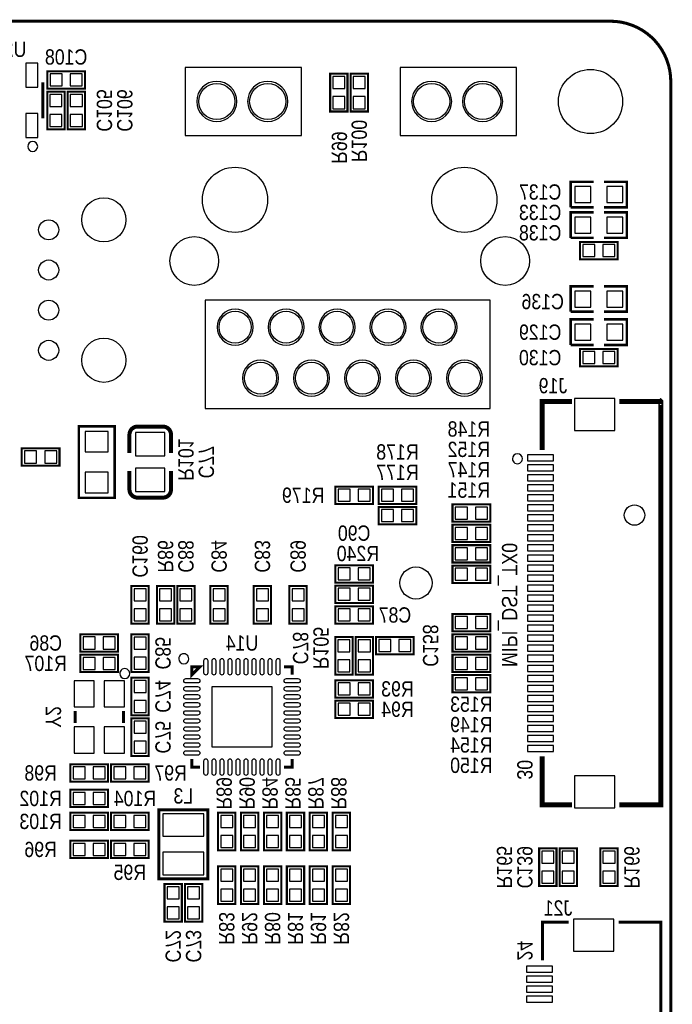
# Model space of a CAD drawing. Extents: x 0 to 133, y 0 to 96.
# Tile 6 of 6: x 101 to 133, y 47 to 96. Entities that reach past the tile are written whole.
import ezdxf
from ezdxf.enums import TextEntityAlignment as Align

# ---------------------------------------------------------------- set-up
doc = ezdxf.new("R2010")
doc.units = 0
for name, color, linetype in [('BG_OUTLINE', 1, 'CONTINUOUS'), ('BG_SILKSCREEN_BOTTOM', 140, 'CONTINUOUS'), ('PG_SILKSCREEN_BOTTOM', 150, 'CONTINUOUS'), ('PIN_BOTTOM', 171, 'CONTINUOUS'), ('RD_SILKSCREEN_BOTTOM', 30, 'CONTINUOUS')]:
    doc.layers.add(name, color=color, linetype=linetype)

msp = doc.modelspace()

# ---------------------------------------------------------------- linework, layer by layer
at = {"layer": 'BG_OUTLINE', "const_width": 0.1524}
msp.add_lwpolyline([(0, 2.999994), (0, 92.999814, -0.414214), (2.999994, 95.999808), (129.99974, 95.999808, -0.414214), (132.999734, 92.999814), (132.999734, 2.999994, -0.414214), (129.99974, 0), (2.999994, 0, -0.414214), (0, 2.999994)], format="xyb", dxfattribs=at)
at = {"layer": 'PG_SILKSCREEN_BOTTOM'}
for points, const_width in [([(101.9302, 92.643198), (103.8098, 92.643198), (103.8098, 93.506798), (101.9302, 93.506798), (101.9302, 92.643198)], 0.1016), ([(116.8908, 91.500198), (116.8908, 93.379798), (116.0272, 93.379798), (116.0272, 91.500198), (116.8908, 91.500198)], 0.1016), ([(117.9068, 91.500198), (117.9068, 93.379798), (117.0432, 93.379798), (117.0432, 91.500198), (117.9068, 91.500198)], 0.1016), ([(101.702997, 91.159), (101.702997, 92.958996)], 0.150012), ([(102.7938, 90.611198), (102.7938, 92.490798), (101.9302, 92.490798), (101.9302, 90.611198), (102.7938, 90.611198)], 0.1016), ([(103.8098, 90.611198), (103.8098, 92.490798), (102.9462, 92.490798), (102.9462, 90.611198), (103.8098, 90.611198)], 0.1016), ([(129.159, 87.994998), (128.016, 87.994998), (128.016, 86.724998)], 0.127), ([(129.667, 86.724998), (130.81, 86.724998), (130.81, 87.994998), (129.667, 87.994998)], 0.127), ([(128.016, 86.724998), (129.159, 86.724998)], 0.127), ([(129.159, 86.470998), (128.016, 86.470998), (128.016, 85.200998)], 0.127), ([(129.667, 85.200998), (130.81, 85.200998), (130.81, 86.470998), (129.667, 86.470998)], 0.127), ([(128.016, 85.200998), (129.159, 85.200998)], 0.127), ([(128.4732, 84.134198), (130.3528, 84.134198), (130.3528, 84.997798), (128.4732, 84.997798), (128.4732, 84.134198)], 0.1016), ([(129.159, 82.787998), (128.016, 82.787998), (128.016, 81.517998)], 0.127), ([(129.667, 81.517998), (130.81, 81.517998), (130.81, 82.787998), (129.667, 82.787998)], 0.127), ([(128.016, 81.517998), (129.159, 81.517998)], 0.127), ([(129.159, 81.136998), (128.016, 81.136998), (128.016, 79.866998)], 0.127), ([(129.667, 79.866998), (130.81, 79.866998), (130.81, 81.136998), (129.667, 81.136998)], 0.127), ([(128.016, 79.866998), (129.159, 79.866998)], 0.127), ([(128.4732, 78.800198), (130.3528, 78.800198), (130.3528, 79.663798), (128.4732, 79.663798), (128.4732, 78.800198)], 0.1016), ([(126.587733, 74.625733), (126.587733, 77.044423), (128.07663, 77.044423)], 0.254), ([(130.43883, 56.944438), (132.507736, 56.944438), (132.507736, 77.034542), (132.497728, 77.044525), (132.497627, 77.044423), (130.43883, 77.044423)], 0.254), ([(103.505, 75.802998), (103.505, 72.246998), (105.283, 72.246998), (105.283, 75.802998), (103.505, 75.802998)], 0.127), ([(108.09605, 75.395074), (108.09605, 74.475086)], 0.199898), ([(100.6602, 73.847198), (102.5398, 73.847198), (102.5398, 74.710798), (100.6602, 74.710798), (100.6602, 73.847198)], 0.1016), ([(106.02595, 72.654922), (106.02595, 73.57491)], 0.199898), ([(116.2812, 71.942198), (118.1608, 71.942198), (118.1608, 72.805798), (116.2812, 72.805798), (116.2812, 71.942198)], 0.1016), ([(118.4402, 71.942198), (120.3198, 71.942198), (120.3198, 72.805798), (118.4402, 72.805798), (118.4402, 71.942198)], 0.1016), ([(118.4402, 70.926198), (120.3198, 70.926198), (120.3198, 71.789798), (118.4402, 71.789798), (118.4402, 70.926198)], 0.1016), ([(122.1232, 71.053198), (124.0028, 71.053198), (124.0028, 71.916798), (122.1232, 71.916798), (122.1232, 71.053198)], 0.1016), ([(122.1232, 70.037198), (124.0028, 70.037198), (124.0028, 70.900798), (122.1232, 70.900798), (122.1232, 70.037198)], 0.1016), ([(122.1232, 69.021198), (124.0028, 69.021198), (124.0028, 69.884798), (122.1232, 69.884798), (122.1232, 69.021198)], 0.1016), ([(118.1608, 68.8848), (116.2812, 68.8848), (116.2812, 68.0212), (118.1608, 68.0212), (118.1608, 68.8848)], 0.1016), ([(122.1232, 68.005198), (124.0028, 68.005198), (124.0028, 68.868798), (122.1232, 68.868798), (122.1232, 68.005198)], 0.1016), ([(106.9848, 65.973198), (106.9848, 67.852798), (106.1212, 67.852798), (106.1212, 65.973198), (106.9848, 65.973198)], 0.1016), ([(108.2548, 65.973198), (108.2548, 67.852798), (107.3912, 67.852798), (107.3912, 65.973198), (108.2548, 65.973198)], 0.1016), ([(109.2708, 65.973198), (109.2708, 67.852798), (108.4072, 67.852798), (108.4072, 65.973198), (109.2708, 65.973198)], 0.1016), ([(110.9218, 65.973198), (110.9218, 67.852798), (110.0582, 67.852798), (110.0582, 65.973198), (110.9218, 65.973198)], 0.1016), ([(113.0808, 65.973198), (113.0808, 67.852798), (112.2172, 67.852798), (112.2172, 65.973198), (113.0808, 65.973198)], 0.1016), ([(114.8588, 65.973198), (114.8588, 67.852798), (113.9952, 67.852798), (113.9952, 65.973198), (114.8588, 65.973198)], 0.1016), ([(116.2812, 67.0052), (118.1608, 67.0052), (118.1608, 67.8688), (116.2812, 67.8688), (116.2812, 67.0052)], 0.1016), ([(116.2812, 65.973198), (118.1608, 65.973198), (118.1608, 66.836798), (116.2812, 66.836798), (116.2812, 65.973198)], 0.1016), ([(122.1232, 65.592198), (124.0028, 65.592198), (124.0028, 66.455798), (122.1232, 66.455798), (122.1232, 65.592198)], 0.1016), ([(105.4608, 65.439798), (103.5812, 65.439798), (103.5812, 64.576198), (105.4608, 64.576198), (105.4608, 65.439798)], 0.1016), ([(106.9848, 63.560198), (106.9848, 65.439798), (106.1212, 65.439798), (106.1212, 63.560198), (106.9848, 63.560198)], 0.1016), ([(117.1448, 63.433198), (117.1448, 65.312798), (116.2812, 65.312798), (116.2812, 63.433198), (117.1448, 63.433198)], 0.1016), ([(117.2972, 65.312798), (117.2972, 63.433198), (118.1608, 63.433198), (118.1608, 65.312798), (117.2972, 65.312798)], 0.1016), ([(120.1928, 65.312798), (118.3132, 65.312798), (118.3132, 64.449198), (120.1928, 64.449198), (120.1928, 65.312798)], 0.1016), ([(122.1232, 64.576198), (124.0028, 64.576198), (124.0028, 65.439798), (122.1232, 65.439798), (122.1232, 64.576198)], 0.1016), ([(103.5812, 63.560198), (105.4608, 63.560198), (105.4608, 64.423798), (103.5812, 64.423798), (103.5812, 63.560198)], 0.1016), ([(122.1232, 63.560198), (124.0028, 63.560198), (124.0028, 64.423798), (122.1232, 64.423798), (122.1232, 63.560198)], 0.1016), ([(109.532903, 63.825095), (109.132903, 63.825095), (109.132903, 63.425095), (109.532903, 63.825095)], 0.150089), ([(113.733097, 63.825095), (114.133097, 63.825095), (114.133097, 63.425095)], 0.150089), ([(106.9848, 61.401198), (106.9848, 63.280798), (106.1212, 63.280798), (106.1212, 61.401198), (106.9848, 61.401198)], 0.1016), ([(122.1232, 62.544198), (124.0028, 62.544198), (124.0028, 63.407798), (122.1232, 63.407798), (122.1232, 62.544198)], 0.1016), ([(118.1608, 63.153798), (116.2812, 63.153798), (116.2812, 62.290198), (118.1608, 62.290198), (118.1608, 63.153798)], 0.1016), ([(118.1608, 62.137798), (116.2812, 62.137798), (116.2812, 61.274198), (118.1608, 61.274198), (118.1608, 62.137798)], 0.1016), ([(103.321002, 61.624997), (103.321002, 61.024999)], 0.150012), ([(105.720998, 61.624997), (105.720998, 61.024999)], 0.150012), ([(106.1212, 61.248798), (106.1212, 59.369198), (106.9848, 59.369198), (106.9848, 61.248798), (106.1212, 61.248798)], 0.1016), ([(126.587733, 59.363331), (126.587733, 56.944438), (128.07663, 56.944438)], 0.254), ([(104.9528, 58.962798), (103.0732, 58.962798), (103.0732, 58.099198), (104.9528, 58.099198), (104.9528, 58.962798)], 0.1016), ([(105.1052, 58.099198), (106.9848, 58.099198), (106.9848, 58.962798), (105.1052, 58.962798), (105.1052, 58.099198)], 0.1016), ([(109.132903, 59.224901), (109.132903, 58.824901), (109.532903, 58.824901)], 0.150089), ([(114.133097, 59.224901), (114.133097, 58.824901), (113.733097, 58.824901)], 0.150089), ([(104.9528, 57.692798), (103.0732, 57.692798), (103.0732, 56.829198), (104.9528, 56.829198), (104.9528, 57.692798)], 0.1016), ([(104.9528, 56.549798), (103.0732, 56.549798), (103.0732, 55.686198), (104.9528, 55.686198), (104.9528, 56.549798)], 0.1016), ([(106.9848, 56.549798), (105.1052, 56.549798), (105.1052, 55.686198), (106.9848, 55.686198), (106.9848, 56.549798)], 0.1016), ([(109.93501, 56.693816), (109.93501, 53.25618), (107.494832, 53.25618), (107.494832, 56.69407), (109.93501, 56.69407), (109.93501, 56.693816)], 0.1524), ([(111.3028, 54.670198), (111.3028, 56.549798), (110.4392, 56.549798), (110.4392, 54.670198), (111.3028, 54.670198)], 0.1016), ([(112.4458, 54.670198), (112.4458, 56.549798), (111.5822, 56.549798), (111.5822, 54.670198), (112.4458, 54.670198)], 0.1016), ([(113.5888, 54.670198), (113.5888, 56.549798), (112.7252, 56.549798), (112.7252, 54.670198), (113.5888, 54.670198)], 0.1016), ([(114.7318, 54.670198), (114.7318, 56.549798), (113.8682, 56.549798), (113.8682, 54.670198), (114.7318, 54.670198)], 0.1016), ([(115.8748, 54.670198), (115.8748, 56.549798), (115.0112, 56.549798), (115.0112, 54.670198), (115.8748, 54.670198)], 0.1016), ([(117.0178, 54.670198), (117.0178, 56.549798), (116.1542, 56.549798), (116.1542, 54.670198), (117.0178, 54.670198)], 0.1016), ([(103.0732, 54.289198), (104.9528, 54.289198), (104.9528, 55.152798), (103.0732, 55.152798), (103.0732, 54.289198)], 0.1016), ([(105.1052, 54.289198), (106.9848, 54.289198), (106.9848, 55.152798), (105.1052, 55.152798), (105.1052, 54.289198)], 0.1016), ([(127.3048, 52.892198), (127.3048, 54.771798), (126.4412, 54.771798), (126.4412, 52.892198), (127.3048, 52.892198)], 0.1016), ([(127.4572, 54.771798), (127.4572, 52.892198), (128.3208, 52.892198), (128.3208, 54.771798), (127.4572, 54.771798)], 0.1016), ([(130.3528, 52.892198), (130.3528, 54.771798), (129.4892, 54.771798), (129.4892, 52.892198), (130.3528, 52.892198)], 0.1016), ([(110.4392, 53.882798), (110.4392, 52.003198), (111.3028, 52.003198), (111.3028, 53.882798), (110.4392, 53.882798)], 0.1016), ([(111.5822, 53.882798), (111.5822, 52.003198), (112.4458, 52.003198), (112.4458, 53.882798), (111.5822, 53.882798)], 0.1016), ([(113.5888, 52.003198), (113.5888, 53.882798), (112.7252, 53.882798), (112.7252, 52.003198), (113.5888, 52.003198)], 0.1016), ([(114.7318, 52.003198), (114.7318, 53.882798), (113.8682, 53.882798), (113.8682, 52.003198), (114.7318, 52.003198)], 0.1016), ([(115.0112, 53.882798), (115.0112, 52.003198), (115.8748, 52.003198), (115.8748, 53.882798), (115.0112, 53.882798)], 0.1016), ([(117.0178, 52.003198), (117.0178, 53.882798), (116.1542, 53.882798), (116.1542, 52.003198), (117.0178, 52.003198)], 0.1016), ([(107.7722, 52.993798), (107.7722, 51.114198), (108.6358, 51.114198), (108.6358, 52.993798), (107.7722, 52.993798)], 0.1016), ([(108.7882, 52.993798), (108.7882, 51.114198), (109.6518, 51.114198), (109.6518, 52.993798), (108.7882, 52.993798)], 0.1016), ([(127.907745, 51.099923), (126.607748, 51.099923), (126.607748, 49.199902)], 0.150012), ([(130.40774, 34.899905), (132.507736, 34.899905), (132.507736, 51.099923), (130.40774, 51.099923)], 0.150012)]:
    msp.add_lwpolyline(points, dxfattribs=dict(at, const_width=const_width))
for points in [[(108.799757, 93.699813), (108.799757, 90.299794), (114.599771, 90.299794), (114.599771, 93.699813)], [(119.509972, 93.699813), (119.509972, 90.299794), (125.30996, 90.299794), (125.30996, 93.699813)], [(109.799755, 82.09981), (109.799755, 76.699796), (123.999777, 76.699796), (123.999777, 82.09981)]]:
    msp.add_lwpolyline(points, close=True, dxfattribs=at)
for points in [[(111.374682, 91.999994, 1), (109.37465, 92.000007, 1)], [(113.914682, 91.999994, 1), (111.91465, 92.000007, 1)], [(122.084871, 91.999994, 1), (120.084861, 92.000007, 1)], [(124.624871, 91.999994, 1), (122.624861, 92.000007, 1)], [(101.452985, 89.759003, 1), (100.953015, 89.758993, 1)], [(112.18987, 80.7498, 1), (110.389862, 80.7498, 1)], [(114.72987, 80.7498, 1), (112.929862, 80.7498, 1)], [(117.26987, 80.7498, 1), (115.469862, 80.7498, 1)], [(119.80987, 80.7498, 1), (118.009862, 80.7498, 1)], [(122.34987, 80.7498, 1), (120.549862, 80.7498, 1)], [(113.45987, 78.2098, 1), (111.659862, 78.2098, 1)], [(115.99987, 78.2098, 1), (114.199862, 78.2098, 1)], [(118.53987, 78.2098, 1), (116.739862, 78.2098, 1)], [(121.07987, 78.2098, 1), (119.279862, 78.2098, 1)], [(123.61987, 78.2098, 1), (121.819862, 78.2098, 1)], [(125.607724, 74.194543, 1), (125.107741, 74.194521, 1)], [(108.982993, 64.224992, 1), (108.483007, 64.225004, 1)], [(106.040987, 63.483998, 1), (105.54102, 63.484003, 1)]]:
    msp.add_lwpolyline(points, format="xyb", close=True, dxfattribs=at)
at = {"layer": 'PG_SILKSCREEN_BOTTOM', "const_width": 0.199898}
for points in [[(106.02595, 74.475086), (106.02595, 75.395074, -0.414214), (106.426, 75.795124)], [(106.426, 75.795124), (107.696, 75.795124, -0.414214), (108.09605, 75.395074)], [(108.09605, 73.57491), (108.09605, 72.654922, -0.4144), (107.696, 72.255126)], [(107.696, 72.255126), (106.426, 72.254872, -0.414214), (106.02595, 72.654922)]]:
    msp.add_lwpolyline(points, format="xyb", dxfattribs=at)
at = {"layer": 'PIN_BOTTOM'}
for points in [[(101.452705, 92.709543), (101.452705, 93.908448), (100.853316, 93.908448), (100.853316, 92.709543)], [(102.070433, 93.374693), (102.070433, 92.775303), (102.669823, 92.775303), (102.669823, 93.374693)], [(103.070177, 93.374693), (103.070177, 92.775303), (103.669567, 92.775303), (103.669567, 93.374693)], [(116.159305, 92.640175), (116.758695, 92.640175), (116.758695, 93.239565), (116.159305, 93.239565)], [(117.175305, 92.640175), (117.774695, 92.640175), (117.774695, 93.239565), (117.175305, 93.239565)], [(102.062305, 91.751175), (102.661695, 91.751175), (102.661695, 92.350565), (102.062305, 92.350565)], [(103.078305, 91.751175), (103.677695, 91.751175), (103.677695, 92.350565), (103.078305, 92.350565)], [(116.159305, 91.640431), (116.758695, 91.640431), (116.758695, 92.239821), (116.159305, 92.239821)], [(117.175305, 91.640431), (117.774695, 91.640431), (117.774695, 92.239821), (117.175305, 92.239821)], [(101.452705, 90.209522), (101.452705, 91.408428), (100.853316, 91.408428), (100.853316, 90.209522)], [(102.062305, 90.751431), (102.661695, 90.751431), (102.661695, 91.350821), (102.062305, 91.350821)], [(103.078305, 90.751431), (103.677695, 90.751431), (103.677695, 91.350821), (103.078305, 91.350821)], [(128.21285, 87.760048), (128.21285, 86.959948), (129.01295, 86.959948), (129.01295, 87.760048)], [(129.81305, 87.760048), (129.81305, 86.959948), (130.61315, 86.959948), (130.61315, 87.760048)], [(128.21285, 86.236048), (128.21285, 85.435948), (129.01295, 85.435948), (129.01295, 86.236048)], [(129.81305, 86.236048), (129.81305, 85.435948), (130.61315, 85.435948), (130.61315, 86.236048)], [(128.613433, 84.865693), (128.613433, 84.266303), (129.212823, 84.266303), (129.212823, 84.865693)], [(129.613177, 84.865693), (129.613177, 84.266303), (130.212567, 84.266303), (130.212567, 84.865693)], [(128.21285, 82.553048), (128.21285, 81.752948), (129.01295, 81.752948), (129.01295, 82.553048)], [(129.81305, 82.553048), (129.81305, 81.752948), (130.61315, 81.752948), (130.61315, 82.553048)], [(128.21285, 80.902048), (128.21285, 80.101948), (129.01295, 80.101948), (129.01295, 80.902048)], [(129.81305, 80.902048), (129.81305, 80.101948), (130.61315, 80.101948), (130.61315, 80.902048)], [(128.613433, 79.531693), (128.613433, 78.932303), (129.212823, 78.932303), (129.212823, 79.531693)], [(129.613177, 79.531693), (129.613177, 78.932303), (130.212567, 78.932303), (130.212567, 79.531693)], [(130.207741, 77.194486), (128.207745, 77.194486), (128.207745, 75.594591), (130.207741, 75.594591)], [(104.9655, 75.548998), (103.8225, 75.548998), (103.8225, 74.532998), (104.9655, 74.532998)], [(107.795949, 75.495023), (106.326051, 75.495023), (106.326051, 74.335005), (107.795949, 74.335005)], [(100.800433, 74.578693), (100.800433, 73.979303), (101.399823, 73.979303), (101.399823, 74.578693)], [(101.800177, 74.578693), (101.800177, 73.979303), (102.399567, 73.979303), (102.399567, 74.578693)], [(127.157721, 74.394428), (125.857724, 74.394428), (125.857724, 74.094429), (127.157721, 74.094429)], [(107.795949, 73.714991), (106.326051, 73.714991), (106.326051, 72.554973), (107.795949, 72.554973)], [(127.157721, 73.894328), (125.857724, 73.894328), (125.857724, 73.594328), (127.157721, 73.594328)], [(104.9655, 73.516998), (103.8225, 73.516998), (103.8225, 72.500998), (104.9655, 72.500998)], [(127.157721, 73.39443), (125.857724, 73.39443), (125.857724, 73.094431), (127.157721, 73.094431)], [(116.421433, 72.673693), (116.421433, 72.074303), (117.020823, 72.074303), (117.020823, 72.673693)], [(117.421177, 72.673693), (117.421177, 72.074303), (118.020567, 72.074303), (118.020567, 72.673693)], [(118.580433, 72.673693), (118.580433, 72.074303), (119.179823, 72.074303), (119.179823, 72.673693)], [(119.580177, 72.673693), (119.580177, 72.074303), (120.179567, 72.074303), (120.179567, 72.673693)], [(127.157721, 72.89433), (125.857724, 72.89433), (125.857724, 72.59433), (127.157721, 72.59433)], [(127.157721, 72.394432), (125.857724, 72.394432), (125.857724, 72.094433), (127.157721, 72.094433)], [(118.580433, 71.657693), (118.580433, 71.058303), (119.179823, 71.058303), (119.179823, 71.657693)], [(119.580177, 71.657693), (119.580177, 71.058303), (120.179567, 71.058303), (120.179567, 71.657693)], [(122.263433, 71.784693), (122.263433, 71.185303), (122.862823, 71.185303), (122.862823, 71.784693)], [(123.263177, 71.784693), (123.263177, 71.185303), (123.862567, 71.185303), (123.862567, 71.784693)], [(127.157721, 71.894332), (125.857724, 71.894332), (125.857724, 71.594332), (127.157721, 71.594332)], [(127.157721, 71.394434), (125.857724, 71.394434), (125.857724, 71.094435), (127.157721, 71.094435)], [(122.263433, 70.768693), (122.263433, 70.169303), (122.862823, 70.169303), (122.862823, 70.768693)], [(123.263177, 70.768693), (123.263177, 70.169303), (123.862567, 70.169303), (123.862567, 70.768693)], [(127.157721, 70.894334), (125.857724, 70.894334), (125.857724, 70.594334), (127.157721, 70.594334)], [(127.157721, 70.394436), (125.857724, 70.394436), (125.857724, 70.094437), (127.157721, 70.094437)], [(122.263433, 69.752693), (122.263433, 69.153303), (122.862823, 69.153303), (122.862823, 69.752693)], [(123.263177, 69.752693), (123.263177, 69.153303), (123.862567, 69.153303), (123.862567, 69.752693)], [(127.157721, 69.894336), (125.857724, 69.894336), (125.857724, 69.594336), (127.157721, 69.594336)], [(127.157721, 69.394438), (125.857724, 69.394438), (125.857724, 69.094439), (127.157721, 69.094439)], [(117.020823, 68.153305), (117.020823, 68.752695), (116.421433, 68.752695), (116.421433, 68.153305)], [(118.020567, 68.153305), (118.020567, 68.752695), (117.421177, 68.752695), (117.421177, 68.153305)], [(122.263433, 68.736693), (122.263433, 68.137303), (122.862823, 68.137303), (122.862823, 68.736693)], [(123.263177, 68.736693), (123.263177, 68.137303), (123.862567, 68.137303), (123.862567, 68.736693)], [(127.157721, 68.894338), (125.857724, 68.894338), (125.857724, 68.594338), (127.157721, 68.594338)], [(127.157721, 68.39444), (125.857724, 68.39444), (125.857724, 68.094441), (127.157721, 68.094441)], [(116.421433, 67.736695), (116.421433, 67.137305), (117.020823, 67.137305), (117.020823, 67.736695)], [(117.421177, 67.736695), (117.421177, 67.137305), (118.020567, 67.137305), (118.020567, 67.736695)], [(127.157721, 67.89434), (125.857724, 67.89434), (125.857724, 67.59434), (127.157721, 67.59434)], [(106.253305, 67.113175), (106.852695, 67.113175), (106.852695, 67.712565), (106.253305, 67.712565)], [(107.523305, 67.113175), (108.122695, 67.113175), (108.122695, 67.712565), (107.523305, 67.712565)], [(108.539305, 67.113175), (109.138695, 67.113175), (109.138695, 67.712565), (108.539305, 67.712565)], [(110.190305, 67.113175), (110.789695, 67.113175), (110.789695, 67.712565), (110.190305, 67.712565)], [(112.349305, 67.113175), (112.948695, 67.113175), (112.948695, 67.712565), (112.349305, 67.712565)], [(114.127305, 67.113175), (114.726695, 67.113175), (114.726695, 67.712565), (114.127305, 67.712565)], [(127.157721, 67.394442), (125.857724, 67.394442), (125.857724, 67.094443), (127.157721, 67.094443)], [(127.157721, 66.894342), (125.857724, 66.894342), (125.857724, 66.594342), (127.157721, 66.594342)], [(106.253305, 66.113431), (106.852695, 66.113431), (106.852695, 66.712821), (106.253305, 66.712821)], [(107.523305, 66.113431), (108.122695, 66.113431), (108.122695, 66.712821), (107.523305, 66.712821)], [(108.539305, 66.113431), (109.138695, 66.113431), (109.138695, 66.712821), (108.539305, 66.712821)], [(110.190305, 66.113431), (110.789695, 66.113431), (110.789695, 66.712821), (110.190305, 66.712821)], [(112.349305, 66.113431), (112.948695, 66.113431), (112.948695, 66.712821), (112.349305, 66.712821)], [(114.127305, 66.113431), (114.726695, 66.113431), (114.726695, 66.712821), (114.127305, 66.712821)], [(116.421433, 66.704693), (116.421433, 66.105303), (117.020823, 66.105303), (117.020823, 66.704693)], [(117.421177, 66.704693), (117.421177, 66.105303), (118.020567, 66.105303), (118.020567, 66.704693)], [(122.263433, 66.323693), (122.263433, 65.724303), (122.862823, 65.724303), (122.862823, 66.323693)], [(123.263177, 66.323693), (123.263177, 65.724303), (123.862567, 65.724303), (123.862567, 66.323693)], [(127.157721, 66.394444), (125.857724, 66.394444), (125.857724, 66.094445), (127.157721, 66.094445)], [(127.157721, 65.894344), (125.857724, 65.894344), (125.857724, 65.594344), (127.157721, 65.594344)], [(104.320823, 64.708303), (104.320823, 65.307693), (103.721433, 65.307693), (103.721433, 64.708303)], [(105.320567, 64.708303), (105.320567, 65.307693), (104.721177, 65.307693), (104.721177, 64.708303)], [(106.253305, 64.700175), (106.852695, 64.700175), (106.852695, 65.299565), (106.253305, 65.299565)], [(122.263433, 65.307693), (122.263433, 64.708303), (122.862823, 64.708303), (122.862823, 65.307693)], [(123.263177, 65.307693), (123.263177, 64.708303), (123.862567, 64.708303), (123.862567, 65.307693)], [(127.157721, 65.394421), (125.857724, 65.394421), (125.857724, 65.094421), (127.157721, 65.094421)], [(116.413305, 64.573175), (117.012695, 64.573175), (117.012695, 65.172565), (116.413305, 65.172565)], [(118.028695, 65.172565), (117.429305, 65.172565), (117.429305, 64.573175), (118.028695, 64.573175)], [(119.052823, 64.581303), (119.052823, 65.180693), (118.453433, 65.180693), (118.453433, 64.581303)], [(120.052567, 64.581303), (120.052567, 65.180693), (119.453177, 65.180693), (119.453177, 64.581303)], [(127.157721, 64.89432), (125.857724, 64.89432), (125.857724, 64.594321), (127.157721, 64.594321)], [(103.721433, 64.291693), (103.721433, 63.692303), (104.320823, 63.692303), (104.320823, 64.291693)], [(104.721177, 64.291693), (104.721177, 63.692303), (105.320567, 63.692303), (105.320567, 64.291693)], [(106.253305, 63.700431), (106.852695, 63.700431), (106.852695, 64.299821), (106.253305, 64.299821)], [(122.263433, 64.291693), (122.263433, 63.692303), (122.862823, 63.692303), (122.862823, 64.291693)], [(123.263177, 64.291693), (123.263177, 63.692303), (123.862567, 63.692303), (123.862567, 64.291693)], [(127.157721, 64.394423), (125.857724, 64.394423), (125.857724, 64.094424), (127.157721, 64.094424)], [(116.413305, 63.573431), (117.012695, 63.573431), (117.012695, 64.172821), (116.413305, 64.172821)], [(118.028695, 64.172821), (117.429305, 64.172821), (117.429305, 63.573431), (118.028695, 63.573431)], [(127.157721, 63.894322), (125.857724, 63.894322), (125.857724, 63.594323), (127.157721, 63.594323)], [(127.157721, 63.394425), (125.857724, 63.394425), (125.857724, 63.094425), (127.157721, 63.094425)], [(104.270988, 63.125007), (103.27099, 63.125007), (103.27099, 61.82501), (104.270988, 61.82501)], [(105.77101, 63.125007), (104.771012, 63.125007), (104.771012, 61.82501), (105.77101, 61.82501)], [(106.253305, 62.541175), (106.852695, 62.541175), (106.852695, 63.140565), (106.253305, 63.140565)], [(113.132997, 62.824995), (110.133003, 62.824995), (110.133003, 59.825001), (113.132997, 59.825001)], [(117.020823, 62.422303), (117.020823, 63.021693), (116.421433, 63.021693), (116.421433, 62.422303)], [(118.020567, 62.422303), (118.020567, 63.021693), (117.421177, 63.021693), (117.421177, 62.422303)], [(122.263433, 63.275693), (122.263433, 62.676303), (122.862823, 62.676303), (122.862823, 63.275693)], [(123.263177, 63.275693), (123.263177, 62.676303), (123.862567, 62.676303), (123.862567, 63.275693)], [(127.157721, 62.894324), (125.857724, 62.894324), (125.857724, 62.594325), (127.157721, 62.594325)], [(127.157721, 62.394427), (125.857724, 62.394427), (125.857724, 62.094427), (127.157721, 62.094427)], [(106.253305, 61.541431), (106.852695, 61.541431), (106.852695, 62.140821), (106.253305, 62.140821)], [(117.020823, 61.406303), (117.020823, 62.005693), (116.421433, 62.005693), (116.421433, 61.406303)], [(118.020567, 61.406303), (118.020567, 62.005693), (117.421177, 62.005693), (117.421177, 61.406303)], [(127.157721, 61.894326), (125.857724, 61.894326), (125.857724, 61.594327), (127.157721, 61.594327)], [(127.157721, 61.394429), (125.857724, 61.394429), (125.857724, 61.094429), (127.157721, 61.094429)], [(106.852695, 61.108565), (106.253305, 61.108565), (106.253305, 60.509175), (106.852695, 60.509175)], [(127.157721, 60.894328), (125.857724, 60.894328), (125.857724, 60.594329), (127.157721, 60.594329)], [(104.270988, 60.824986), (103.27099, 60.824986), (103.27099, 59.524989), (104.270988, 59.524989)], [(105.77101, 60.824986), (104.771012, 60.824986), (104.771012, 59.524989), (105.77101, 59.524989)], [(127.157721, 60.394533), (125.857724, 60.394533), (125.857724, 60.094533), (127.157721, 60.094533)], [(106.852695, 60.108821), (106.253305, 60.108821), (106.253305, 59.509431), (106.852695, 59.509431)], [(127.157721, 59.89433), (125.857724, 59.89433), (125.857724, 59.594331), (127.157721, 59.594331)], [(103.812823, 58.231303), (103.812823, 58.830693), (103.213433, 58.830693), (103.213433, 58.231303)], [(104.812567, 58.231303), (104.812567, 58.830693), (104.213177, 58.830693), (104.213177, 58.231303)], [(105.245433, 58.830693), (105.245433, 58.231303), (105.844823, 58.231303), (105.844823, 58.830693)], [(106.245177, 58.830693), (106.245177, 58.231303), (106.844567, 58.231303), (106.844567, 58.830693)], [(130.207741, 58.394473), (128.207745, 58.394473), (128.207745, 56.794578), (130.207741, 56.794578)], [(103.812823, 56.961303), (103.812823, 57.560693), (103.213433, 57.560693), (103.213433, 56.961303)], [(104.812567, 56.961303), (104.812567, 57.560693), (104.213177, 57.560693), (104.213177, 56.961303)], [(109.728, 56.492648), (107.696, 56.492648), (107.696, 55.375048), (109.728, 55.375048)], [(103.812823, 55.818303), (103.812823, 56.417693), (103.213433, 56.417693), (103.213433, 55.818303)], [(104.812567, 55.818303), (104.812567, 56.417693), (104.213177, 56.417693), (104.213177, 55.818303)], [(105.844823, 55.818303), (105.844823, 56.417693), (105.245433, 56.417693), (105.245433, 55.818303)], [(106.844567, 55.818303), (106.844567, 56.417693), (106.245177, 56.417693), (106.245177, 55.818303)], [(110.571305, 55.810175), (111.170695, 55.810175), (111.170695, 56.409565), (110.571305, 56.409565)], [(111.714305, 55.810175), (112.313695, 55.810175), (112.313695, 56.409565), (111.714305, 56.409565)], [(112.857305, 55.810175), (113.456695, 55.810175), (113.456695, 56.409565), (112.857305, 56.409565)], [(114.000305, 55.810175), (114.599695, 55.810175), (114.599695, 56.409565), (114.000305, 56.409565)], [(115.143305, 55.810175), (115.742695, 55.810175), (115.742695, 56.409565), (115.143305, 56.409565)], [(116.286305, 55.810175), (116.885695, 55.810175), (116.885695, 56.409565), (116.286305, 56.409565)], [(103.213433, 55.020693), (103.213433, 54.421303), (103.812823, 54.421303), (103.812823, 55.020693)], [(104.213177, 55.020693), (104.213177, 54.421303), (104.812567, 54.421303), (104.812567, 55.020693)], [(105.245433, 55.020693), (105.245433, 54.421303), (105.844823, 54.421303), (105.844823, 55.020693)], [(106.245177, 55.020693), (106.245177, 54.421303), (106.844567, 54.421303), (106.844567, 55.020693)], [(110.571305, 54.810431), (111.170695, 54.810431), (111.170695, 55.409821), (110.571305, 55.409821)], [(111.714305, 54.810431), (112.313695, 54.810431), (112.313695, 55.409821), (111.714305, 55.409821)], [(112.857305, 54.810431), (113.456695, 54.810431), (113.456695, 55.409821), (112.857305, 55.409821)], [(114.000305, 54.810431), (114.599695, 54.810431), (114.599695, 55.409821), (114.000305, 55.409821)], [(115.143305, 54.810431), (115.742695, 54.810431), (115.742695, 55.409821), (115.143305, 55.409821)], [(116.286305, 54.810431), (116.885695, 54.810431), (116.885695, 55.409821), (116.286305, 55.409821)], [(109.728, 54.574948), (107.696, 54.574948), (107.696, 53.457348), (109.728, 53.457348)], [(126.573305, 54.032175), (127.172695, 54.032175), (127.172695, 54.631565), (126.573305, 54.631565)], [(128.188695, 54.631565), (127.589305, 54.631565), (127.589305, 54.032175), (128.188695, 54.032175)], [(129.621305, 54.032175), (130.220695, 54.032175), (130.220695, 54.631565), (129.621305, 54.631565)], [(111.170695, 53.742565), (110.571305, 53.742565), (110.571305, 53.143175), (111.170695, 53.143175)], [(112.313695, 53.742565), (111.714305, 53.742565), (111.714305, 53.143175), (112.313695, 53.143175)], [(112.857305, 53.143175), (113.456695, 53.143175), (113.456695, 53.742565), (112.857305, 53.742565)], [(114.000305, 53.143175), (114.599695, 53.143175), (114.599695, 53.742565), (114.000305, 53.742565)], [(115.742695, 53.742565), (115.143305, 53.742565), (115.143305, 53.143175), (115.742695, 53.143175)], [(116.286305, 53.143175), (116.885695, 53.143175), (116.885695, 53.742565), (116.286305, 53.742565)], [(126.573305, 53.032431), (127.172695, 53.032431), (127.172695, 53.631821), (126.573305, 53.631821)], [(128.188695, 53.631821), (127.589305, 53.631821), (127.589305, 53.032431), (128.188695, 53.032431)], [(129.621305, 53.032431), (130.220695, 53.032431), (130.220695, 53.631821), (129.621305, 53.631821)], [(108.503695, 52.853565), (107.904305, 52.853565), (107.904305, 52.254175), (108.503695, 52.254175)], [(109.519695, 52.853565), (108.920305, 52.853565), (108.920305, 52.254175), (109.519695, 52.254175)], [(111.170695, 52.742821), (110.571305, 52.742821), (110.571305, 52.143431), (111.170695, 52.143431)], [(112.313695, 52.742821), (111.714305, 52.742821), (111.714305, 52.143431), (112.313695, 52.143431)], [(112.857305, 52.143431), (113.456695, 52.143431), (113.456695, 52.742821), (112.857305, 52.742821)], [(114.000305, 52.143431), (114.599695, 52.143431), (114.599695, 52.742821), (114.000305, 52.742821)], [(115.742695, 52.742821), (115.143305, 52.742821), (115.143305, 52.143431), (115.742695, 52.143431)], [(116.286305, 52.143431), (116.885695, 52.143431), (116.885695, 52.742821), (116.286305, 52.742821)], [(108.503695, 51.853821), (107.904305, 51.853821), (107.904305, 51.254431), (108.503695, 51.254431)], [(109.519695, 51.853821), (108.920305, 51.853821), (108.920305, 51.254431), (109.519695, 51.254431)], [(128.158748, 49.649964), (130.158744, 49.649964), (130.158744, 51.249859), (128.158748, 51.249859)], [(125.806746, 48.599915), (127.106744, 48.599915), (127.106744, 48.899915), (125.806746, 48.899915)], [(125.806746, 48.099916), (127.106744, 48.099916), (127.106744, 48.399916), (125.806746, 48.399916)], [(125.806746, 47.599917), (127.106744, 47.599917), (127.106744, 47.899917), (125.806746, 47.899917)], [(125.806746, 47.099919), (127.106744, 47.099919), (127.106744, 47.399918), (125.806746, 47.399918)]]:
    msp.add_lwpolyline(points, close=True, dxfattribs=at)
for points in [[(109.942884, 63.535027), (109.942884, 64.115163, 1), (109.72292, 64.115163), (109.72292, 63.535027, 1)], [(110.342985, 63.535027), (110.342985, 64.115163, 1), (110.123021, 64.115163), (110.123021, 63.535027, 1)], [(110.742984, 63.535027), (110.742984, 64.115163, 1), (110.52302, 64.115163), (110.52302, 63.535027, 1)], [(111.143085, 63.535027), (111.143085, 64.115163, 1), (110.923121, 64.115163), (110.923121, 63.535027, 1)], [(111.543084, 63.535027), (111.543084, 64.115163, 1), (111.32312, 64.115163), (111.32312, 63.535027, 1)], [(111.94288, 63.535027), (111.94288, 64.115163, 1), (111.722916, 64.115163), (111.722916, 63.535027, 1)], [(112.342879, 63.535027), (112.342879, 64.115163, 1), (112.122915, 64.115163), (112.122915, 63.535027, 1)], [(112.74298, 63.535027), (112.74298, 64.115163, 1), (112.523016, 64.115163), (112.523016, 63.535027, 1)], [(113.142979, 63.535027), (113.142979, 64.115163, 1), (112.923015, 64.115163), (112.923015, 63.535027, 1)], [(113.54308, 63.535027), (113.54308, 64.115163, 1), (113.323116, 64.115163), (113.323116, 63.535027, 1)], [(109.422971, 63.015114), (108.842835, 63.015114, -1), (108.842835, 63.235078), (109.422971, 63.235078, -1)], [(109.422971, 62.615013), (108.842835, 62.615013, -1), (108.842835, 62.834977), (109.422971, 62.834977, -1)], [(114.423165, 63.015114), (113.843029, 63.015114, -1), (113.843029, 63.235078), (114.423165, 63.235078, -1)], [(114.423165, 62.615013), (113.843029, 62.615013, -1), (113.843029, 62.834977), (114.423165, 62.834977, -1)], [(109.422971, 62.215014), (108.842835, 62.215014, -1), (108.842835, 62.434978), (109.422971, 62.434978, -1)], [(114.423165, 62.215014), (113.843029, 62.215014, -1), (113.843029, 62.434978), (114.423165, 62.434978, -1)], [(109.422971, 61.814913), (108.842835, 61.814913, -1), (108.842835, 62.034877), (109.422971, 62.034877, -1)], [(114.423165, 61.814913), (113.843029, 61.814913, -1), (113.843029, 62.034877), (114.423165, 62.034877, -1)], [(109.422971, 61.414914), (108.842835, 61.414914, -1), (108.842835, 61.634878), (109.422971, 61.634878, -1)], [(114.423165, 61.414914), (113.843029, 61.414914, -1), (113.843029, 61.634878), (114.423165, 61.634878, -1)], [(109.422971, 61.015118), (108.842835, 61.015118, -1), (108.842835, 61.235082), (109.422971, 61.235082, -1)], [(114.423165, 61.015118), (113.843029, 61.015118, -1), (113.843029, 61.235082), (114.423165, 61.235082, -1)], [(109.422971, 60.615119), (108.842835, 60.615119, -1), (108.842835, 60.835083), (109.422971, 60.835083, -1)], [(109.422971, 60.215018), (108.842835, 60.215018, -1), (108.842835, 60.434982), (109.422971, 60.434982, -1)], [(114.423165, 60.615119), (113.843029, 60.615119, -1), (113.843029, 60.835083), (114.423165, 60.835083, -1)], [(114.423165, 60.215018), (113.843029, 60.215018, -1), (113.843029, 60.434982), (114.423165, 60.434982, -1)], [(109.422971, 59.815019), (108.842835, 59.815019, -1), (108.842835, 60.034983), (109.422971, 60.034983, -1)], [(114.423165, 59.815019), (113.843029, 59.815019, -1), (113.843029, 60.034983), (114.423165, 60.034983, -1)], [(109.422971, 59.414918), (108.842835, 59.414918, -1), (108.842835, 59.634882), (109.422971, 59.634882, -1)], [(114.423165, 59.414918), (113.843029, 59.414918, -1), (113.843029, 59.634882), (114.423165, 59.634882, -1)], [(109.942884, 58.534833), (109.942884, 59.114969, 1), (109.72292, 59.114969), (109.72292, 58.534833, 1)], [(110.342985, 58.534833), (110.342985, 59.114969, 1), (110.123021, 59.114969), (110.123021, 58.534833, 1)], [(110.742984, 58.534833), (110.742984, 59.114969, 1), (110.52302, 59.114969), (110.52302, 58.534833, 1)], [(111.143085, 58.534833), (111.143085, 59.114969, 1), (110.923121, 59.114969), (110.923121, 58.534833, 1)], [(111.543084, 58.534833), (111.543084, 59.114969, 1), (111.32312, 59.114969), (111.32312, 58.534833, 1)], [(111.94288, 58.534833), (111.94288, 59.114969, 1), (111.722916, 59.114969), (111.722916, 58.534833, 1)], [(112.342879, 58.534833), (112.342879, 59.114969, 1), (112.122915, 59.114969), (112.122915, 58.534833, 1)], [(112.74298, 58.534833), (112.74298, 59.114969, 1), (112.523016, 59.114969), (112.523016, 58.534833, 1)], [(113.142979, 58.534833), (113.142979, 59.114969, 1), (112.923015, 59.114969), (112.923015, 58.534833, 1)], [(113.54308, 58.534833), (113.54308, 59.114969, 1), (113.323116, 59.114969), (113.323116, 58.534833, 1)]]:
    msp.add_lwpolyline(points, format="xyb", close=True, dxfattribs=at)
for centre, radius in [((128.999742, 91.999816), 1.599997), ((110.374659, 91.999994), 0.899998), ((112.914659, 91.999994), 0.899998), ((121.084873, 91.999994), 0.899998), ((123.624873, 91.999994), 0.899998), ((111.284766, 87.0998), 1.625003), ((122.714766, 87.0998), 1.625003), ((104.748787, 86.099802), 1.099998), ((101.999796, 85.60181), 0.499999), ((109.254773, 84.049794), 1.214996), ((124.744759, 84.049794), 1.214996), ((101.999796, 83.599807), 0.499999), ((101.999796, 81.597805), 0.499999), ((111.289871, 80.7498), 0.799998), ((113.829871, 80.7498), 0.799998), ((116.369871, 80.7498), 0.799998), ((118.909871, 80.7498), 0.799998), ((121.449871, 80.7498), 0.799998), ((101.999796, 79.595802), 0.499999), ((104.748787, 79.099816), 1.099998), ((112.559871, 78.2098), 0.799998), ((115.099871, 78.2098), 0.799998), ((117.639871, 78.2098), 0.799998), ((120.179871, 78.2098), 0.799998), ((122.719871, 78.2098), 0.799998), ((131.191, 71.383398), 0.508), ((120.30362, 67.999864), 0.799998)]:
    msp.add_circle(centre, radius, dxfattribs=at)

# ---------------------------------------------------------------- texts
at = {"layer": 'BG_SILKSCREEN_BOTTOM', "text_generation_flag": 2, "width": 0.866667}
msp.add_text('MIPI_DST_TX0', height=0.762, rotation=270, dxfattribs=at).set_placement((124.587, 63.814198))
at = {"layer": 'PG_SILKSCREEN_BOTTOM', "text_generation_flag": 2, "width": 0.866667}
for s, p in [('30', (125.349, 58.200798)), ('24', (125.349, 49.183798))]:
    msp.add_text(s, height=0.762, rotation=270, dxfattribs=at).set_placement(p)
at = {"layer": 'RD_SILKSCREEN_BOTTOM', "text_generation_flag": 2, "width": 0.866667}
for s, p in [('U21', (100.076, 94.217998)), ('C108', (102.87, 93.836998)), ('C137', (126.492, 87.105998)), ('C133', (126.492, 86.089998)), ('C138', (126.492, 85.073998)), ('C136', (126.619, 81.644998)), ('C129', (126.492, 80.120998)), ('C130', (126.492, 78.850998)), ('J19', (127.127, 77.453998)), ('R148', (122.936, 75.294998)), ('R178', (119.38, 74.151998)), ('R152', (122.936, 74.278998)), ('R177', (119.38, 73.135998)), ('R147', (122.936, 73.262998)), ('R179', (114.681, 71.992998)), ('R151', (122.936, 72.246998)), ('C90', (117.221, 70.104)), ('C87', (119.253, 66.023998)), ('C86', (101.854, 64.626998)), ('U14', (111.633, 64.626998)), ('R107', (101.854, 63.610998)), ('R93', (119.38, 62.340998)), ('R153', (123.063, 61.578998)), ('R94', (119.38, 61.324998)), ('R149', (123.063, 60.562998)), ('R154', (123.063, 59.546998)), ('R98', (101.6, 58.149998)), ('R97', (108.077, 58.149998)), ('R150', (123.063, 58.530998)), ('R102', (101.6, 56.879998)), ('R104', (106.299, 56.879998)), ('L3', (108.712, 57.006998)), ('R103', (101.6, 55.736998)), ('R96', (101.6, 54.339998)), ('R95', (106.045, 53.196998)), ('J21', (127.381, 51.418998))]:
    msp.add_text(s, height=0.762, dxfattribs=at).set_placement(p, align=Align.CENTER)
for s, p in [('C105', (104.394, 91.551912)), ('C106', (105.41, 91.551912)), ('R100', (117.094, 90.027912)), ('R99', (116.1034, 89.696798)), ('R101', (108.458, 74.151998)), ('C77', (109.474, 74.024998)), ('C160', (106.172, 69.326912)), ('R86', (107.442, 69.326912)), ('C88', (108.458, 69.326912)), ('C84', (110.109, 69.326912)), ('C83', (112.268, 69.326912)), ('C89', (114.046, 69.326912)), ('C158', (120.65, 64.880998)), ('C78', (114.173, 64.754912)), ('R105', (115.189, 64.754912)), ('C85', (107.315, 64.499998)), ('C74', (107.315, 62.341912)), ('Y2', (101.854, 61.324998)), ('C75', (107.315, 60.309912)), ('R89', (110.363, 57.515912)), ('R90', (111.506, 57.515912)), ('R84', (112.649, 57.515912)), ('R85', (113.792, 57.515912)), ('R87', (114.935, 57.515912)), ('R88', (116.078, 57.515912)), ('R165', (124.333, 53.832912)), ('C139', (125.349, 53.832912)), ('R166', (130.683, 53.831998)), ('R83', (110.49, 50.784912)), ('R92', (111.633, 50.784912)), ('R80', (112.776, 50.784912)), ('R81', (113.919, 50.784912)), ('R91', (115.062, 50.784912)), ('R82', (116.205, 50.784912)), ('C72', (107.823, 49.895912)), ('C73', (108.839, 49.895912))]:
    msp.add_text(s, height=0.762, rotation=270, dxfattribs=at).set_placement(p, align=Align.CENTER)
msp.add_text('R240', height=0.762, dxfattribs=at).set_placement((118.4656, 69.088))

doc.saveas('drawing.dxf')
